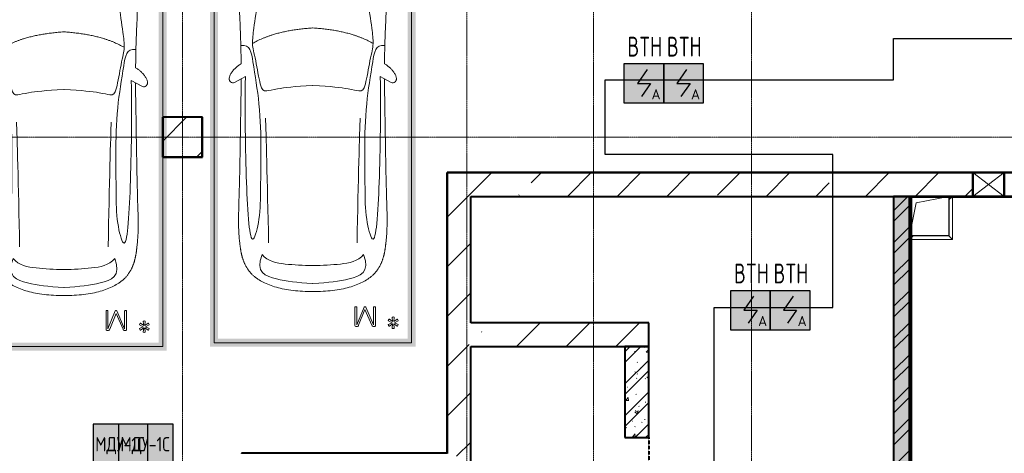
# Model space of a CAD drawing. Header units: millimetres. Extents: x -135639 to 224623, y -383017 to -59102.
# Tile 108 of 256: x 79335 to 91794, y -339415 to -333932. Entities that reach past the tile are written whole.
import ezdxf
from ezdxf.enums import TextEntityAlignment as Align

# ---------------------------------------------------------------- set-up
doc = ezdxf.new("R2010")
doc.units = ezdxf.units.MM
for name, pattern in [('CONTINOUS', [0]), ('Линия сетки', [25, 20, -2.5, 0, -2.5]), ('Штрих_3_1_5_', [4.5, 3, -1.5]), ('Штриховая_ш3 п1_5', [4.5, 3, -1.5])]:
    doc.linetypes.add(name, pattern=pattern)
for name, color, linetype, lineweight in [('A-000-M_MASS', 7, 'Continuous', 18), ('A-200-M_WALL', 7, 'Continuous', 18), ('A-200-M_WALL_EXT', 7, 'Continuous', 18), ('A-200-M_WALL_INT', 7, 'Continuous', 18), ('A-200-M_WALL_PAT', 7, 'Continuous', 40), ('A-314-M_WINDOW', 7, 'Continuous', 18), ('C-953-M_PARKING', 7, 'Continuous', 18), ('S-280-M_COLUMN', 7, 'Continuous', 18), ('S-280-M_STRUCT_FRAME', 7, 'Continuous', 18), ('Z-030-M_GRID', 7, 'Continuous', 9), ('Z-060-M_DETAIL', 7, 'Continuous', 18), ('Арматура воздуховодов', 7, 'Continuous', 18), ('ОС', 5, 'Continuous', 25), ('ПС', 7, 'Continuous', 40), ('СС-011-ПОЖ-СИГНАЛИЗАЦИЯ', 1, 'Continuous', 30)]:
    doc.layers.add(name, color=color, linetype=linetype, lineweight=lineweight)
doc.layers.add('A-010-M_ROOM_SEPARATION', color=4, linetype='Штриховая_ш3 п1_5', lineweight=40, true_color=0x00ffff)
doc.layers.add('ССПС', color=5, linetype='Continuous')
doc.styles.add('1111', font='isocpeur.ttf')
pattern_1 = [(50, (0, 0), (437.2423, -38.2536), [45.72, -502.92]), (355, (0, 0), (-84.5828, 458.5367), [36.576, -402.336]), (100.451, (36.44, -3.2), (352.662, 420.2802), [38.856, -427.416]), (46.184, (0, 121.9), (650.59, -100.9033), [68.58, -754.38]), (96.636, (54.2, 113.5), (569.766, 593.8263), [58.284, -641.125]), (351.184, (0, 121.9), (569.7716, 593.8214), [54.864, -603.504]), (21, (60.96, 91.44), (363.875, -245.4366), [45.72, -502.92]), (326, (60.96, 91.44), (148.3253, 442.0518), [36.576, -402.336]), (71.451, (91.3, 71), (512.201, 196.6115), [38.856, -427.416]), (37.5, (0, 0), (7.41278, 202.9318), [6.706, -390.754, 6.706, -401.726, -403.86]), (37.5, (0, 0), (7.41278, 202.9318), [-805.891, 6.706, -397.154]), (7.5, (0, 0), (160.36715, 240.43305), [6.706, -226.162, 6.706, -381.61, -153.924]), (7.5, (0, 0), (160.36715, 240.43305), [-621.182, 6.706, -147.218]), (327.5, (-135.94, 0), (325.41783, -13.7491), [6.706, -145.694, 6.706, -468.782, -630.936]), (327.5, (-135.94, 0), (325.41783, -13.7491), [-627.888, 6.706, -624.23]), (317.5, (-196.9, 0), (355.51, 61.0244), [6.706, -191.414, 6.706, -309.067, -448.056]), (317.5, (-196.9, 0), (355.51, 61.0244), [-513.893, 6.706, -441.35])]
pattern_2 = [(45, (0, 0), (-202.0558, 202.0558), []), (45, (134.7, 0), (-202.0558, 202.0558), [])]
pattern_3 = [(45, (0, 0), (-628.618, 628.618), []), (45, (628.6, 0), (-628.618, 628.618), [1111.25, -222.25, 6.706, -215.544])]

# ---------------------------------------------------------------- blocks, each defined once
blk = doc.blocks.new('A_PAR_Parking - M_Зависимые-2663510-B2_-11_400_')
at = {"layer": 'C-953-M_PARKING', "true_color": 0xf7f9fb}
blk.add_hatch(color=7, dxfattribs=at).paths.add_polyline_path([(-1300, 1541), (-1300, -2700), (1300, -2700), (1300, 2650), (1200, 2650), (1200, -2600), (-1200, -2600), (-1200, 2650), (-1300, 2650), (-1300, 2235)])
at = {"layer": 'A-000-M_MASS', "color": 253, "true_color": 0xaaaaaa}
for p, q in [((-853, 717), (-993, 639)), ((-906, 687), (-993, 639)), ((853, 717), (993, 639)), ((993, 639), (906, 687))]:
    blk.add_line(p, q, dxfattribs=at)
for centre, start, end in [((-1010, 678), 223.4184, 293.9305), ((1010, 678), 246.0695, 316.5816)]:
    blk.add_arc(centre, 42.2, start, end, dxfattribs=at)
for points, knots in [([(-908, 876), (-908, 976), (-911, 1161), (-920, 1362), (-926, 1508), (-930, 1645), (-930, 1769), (-922, 1880), (-911, 1957), (-894, 2031), (-871, 2100), (-841, 2165), (-809, 2216), (-779, 2254), (-754, 2281), (-727, 2307), (-698, 2332), (-667, 2355), (-636, 2376), (-604, 2395), (-574, 2412), (-545, 2426), (-519, 2438), (-500, 2445), (-485, 2450), (-474, 2453), (-463, 2456), (-452, 2458), (-440, 2461), (-428, 2463), (-414, 2466), (-402, 2468), (-391, 2470), (-383, 2471), (-376, 2473), (-370, 2474), (-363, 2475), (-356, 2476), (-349, 2477), (-343, 2478), (-337, 2479), (-330, 2480), (-324, 2481), (-317, 2481), (-309, 2482), (-301, 2483), (-293, 2484), (-285, 2485), (-276, 2486), (-263, 2487), (-249, 2488), (-235, 2489), (-223, 2490), (-211, 2491), (-199, 2492), (-186, 2493), (-168, 2494), (-148, 2495), (-127, 2496), (-106, 2497), (-77, 2498), (-40, 2500), (-13, 2501), (1, 2501)], [-1, -1, -1, -1, -0.913265, -0.826531, -0.783163, -0.739796, -0.653061, -0.612245, -0.571429, -0.530612, -0.489796, -0.44898, -0.408163, -0.387755, -0.367347, -0.346939, -0.326531, -0.306122, -0.285714, -0.265306, -0.244898, -0.22449, -0.204082, -0.183673, -0.173469, -0.163265, -0.153061, -0.142857, -0.132653, -0.122449, -0.112245, -0.102041, -0.096939, -0.091837, -0.086735, -0.084184, -0.081633, -0.076531, -0.07398, -0.071429, -0.068878, -0.066327, -0.063776, -0.061224, -0.058673, -0.056122, -0.053571, -0.05102, -0.048469, -0.045918, -0.040816, -0.038265, -0.035714, -0.033163, -0.030612, -0.028061, -0.02551, -0.020408, -0.017857, -0.015306, -0.010204, -0.005102, 0, 0, 0, 0]), ([(1, 2501), (22, 2500), (51, 2499), (88, 2498), (113, 2497), (137, 2496), (160, 2494), (181, 2493), (201, 2492), (219, 2491), (237, 2489), (253, 2488), (268, 2487), (282, 2485), (295, 2484), (307, 2483), (320, 2481), (330, 2480), (338, 2479), (345, 2478), (350, 2477), (356, 2476), (361, 2475), (366, 2474), (371, 2473), (377, 2472), (385, 2471), (393, 2469), (403, 2467), (416, 2465), (434, 2462), (454, 2458), (476, 2453), (498, 2446), (521, 2437), (555, 2422), (605, 2396), (669, 2355), (730, 2307), (773, 2263), (802, 2225), (823, 2195), (841, 2164), (857, 2132), (871, 2099), (887, 2053), (904, 1994), (915, 1931), (922, 1879), (926, 1839), (928, 1798), (930, 1756), (930, 1720), (931, 1690), (931, 1667), (930, 1645), (930, 1621), (929, 1598), (929, 1566), (927, 1526), (925, 1459), (919, 1336), (911, 1145), (908, 970), (908, 876)], [-1, -1, -1, -1, -0.992347, -0.98852, -0.984694, -0.980867, -0.977041, -0.973214, -0.969388, -0.965561, -0.961735, -0.957908, -0.954082, -0.950255, -0.946429, -0.942602, -0.938776, -0.933673, -0.931122, -0.928571, -0.92602, -0.923469, -0.920918, -0.918367, -0.915816, -0.913265, -0.908163, -0.903061, -0.897959, -0.887755, -0.877551, -0.857143, -0.836735, -0.816327, -0.795918, -0.77551, -0.734694, -0.693878, -0.653061, -0.612245, -0.591837, -0.571429, -0.55102, -0.530612, -0.510204, -0.489796, -0.44898, -0.408163, -0.387755, -0.367347, -0.346939, -0.326531, -0.306122, -0.295918, -0.285714, -0.27551, -0.265306, -0.255102, -0.244898, -0.22449, -0.204082, -0.163265, -0.081633, 0, 0, 0, 0]), ([(-480, 2441), (-586, 2392), (-719, 2283), (-847, 2128), (-828, 2057)], [0, 0, 0, 0, 0.53668, 1.024735, 1.024735, 1.024735, 1.024735]), ([(-828, 2057), (-803, 2016), (-728, 2173), (-566, 2339), (-505, 2381)], [0, 0, 0, 0, 0.497572, 1.022643, 1.022643, 1.022643, 1.022643]), ([(-459, 2446), (-508, 2398), (-601, 2147), (-696, 1684), (-744, 1354), (-774, 1106), (-734, 996), (-660, 552), (-618, 522), (-447, 565), (-234, 590), (-2, 602)], [0, 0, 0, 0, 0.884172, 2.058368, 3.212407, 3.977765, 4.871213, 5.547774, 6.288901, 6.772879, 7.454401, 7.454401, 7.454401, 7.454401]), ([(459, 2446), (508, 2398), (601, 2147), (696, 1684), (744, 1354), (774, 1106), (734, 996), (660, 552), (618, 522), (447, 565), (234, 590), (2, 602)], [0, 0, 0, 0, 0.884172, 2.058368, 3.212407, 3.977765, 4.871213, 5.547774, 6.288901, 6.772879, 7.454401, 7.454401, 7.454401, 7.454401]), ([(480, 2441), (586, 2392), (719, 2283), (847, 2128), (828, 2057)], [0, 0, 0, 0, 0.53668, 1.024735, 1.024735, 1.024735, 1.024735]), ([(828, 2057), (803, 2016), (728, 2173), (566, 2339), (505, 2381)], [0, 0, 0, 0, 0.497572, 1.022643, 1.022643, 1.022643, 1.022643]), ([(-908, 1106), (-792, 1130), (-753, 859), (-663, 332), (-655, -196), (-661, -684), (-663, -1068), (-764, -1443), (-817, -1157), (-842, -605), (-857, -17), (-857, 454), (-853, 717)], [0, 0, 0, 0, 1.013953, 2.476159, 4.172855, 5.704608, 7.082231, 8.244161, 9.589947, 11.154659, 12.917121, 14.362976, 14.362976, 14.362976, 14.362976]), ([(908, 1106), (792, 1130), (753, 859), (663, 332), (655, -196), (661, -684), (663, -1068), (764, -1443), (817, -1157), (842, -605), (857, -17), (857, 454), (853, 717)], [0, 0, 0, 0, 1.013953, 2.476159, 4.172855, 5.704608, 7.082231, 8.244161, 9.589947, 11.154659, 12.917121, 14.362976, 14.362976, 14.362976, 14.362976]), ([(-1041, 649), (-1044, 652), (-1049, 657), (-1053, 664), (-1055, 669), (-1057, 675), (-1058, 682), (-1058, 688), (-1058, 702), (-1052, 723), (-1036, 756), (-1011, 790), (-985, 818), (-962, 839), (-944, 853), (-926, 866), (-914, 873), (-908, 876)], [-1, -1, -1, -1, -0.941667, -0.9125, -0.883333, -0.854167, -0.825, -0.795833, -0.766667, -0.65, -0.533333, -0.4, -0.266667, -0.2, -0.133333, -0.066667, 0, 0, 0, 0]), ([(908, 876), (913, 873), (923, 867), (944, 853), (971, 832), (1000, 803), (1026, 771), (1043, 742), (1053, 719), (1057, 703), (1059, 690), (1058, 680), (1056, 673), (1054, 666), (1050, 658), (1045, 652), (1041, 649)], [-1, -1, -1, -1, -0.941667, -0.883333, -0.766667, -0.65, -0.533333, -0.4, -0.333333, -0.266667, -0.2, -0.166667, -0.133333, -0.1, -0.066667, 0, 0, 0, 0]), ([(0, -2004), (-45, -2004), (-132, -2001), (-252, -1991), (-362, -1974), (-462, -1950), (-551, -1921), (-630, -1886), (-686, -1853), (-726, -1824), (-753, -1802), (-774, -1782), (-789, -1766), (-799, -1753), (-809, -1740), (-819, -1727), (-828, -1714), (-836, -1701), (-844, -1688), (-851, -1674), (-858, -1661), (-864, -1647), (-870, -1634), (-876, -1620), (-881, -1606), (-885, -1592), (-890, -1578), (-894, -1565), (-897, -1551), (-901, -1537), (-904, -1524), (-907, -1510), (-909, -1497), (-912, -1483), (-914, -1470), (-916, -1457), (-918, -1444), (-919, -1432), (-921, -1419), (-923, -1403), (-925, -1383), (-928, -1361), (-930, -1339), (-932, -1318), (-934, -1290), (-936, -1257), (-938, -1218), (-939, -1179), (-940, -1139), (-940, -1097), (-939, -1039), (-938, -958), (-934, -846), (-931, -714), (-926, -559), (-923, -376), (-919, -163), (-915, 82), (-911, 315), (-908, 521), (-907, 631), (-906, 687)], [-1, -1, -1, -1, -0.97619, -0.952381, -0.928571, -0.904762, -0.880952, -0.857143, -0.833333, -0.821429, -0.809524, -0.797619, -0.791667, -0.785714, -0.779762, -0.77381, -0.767857, -0.761905, -0.755952, -0.75, -0.744048, -0.738095, -0.732143, -0.72619, -0.720238, -0.714286, -0.708333, -0.702381, -0.696429, -0.690476, -0.684524, -0.678571, -0.672619, -0.666667, -0.660714, -0.654762, -0.64881, -0.642857, -0.636905, -0.630952, -0.619048, -0.607143, -0.595238, -0.583333, -0.571429, -0.547619, -0.52381, -0.5, -0.47619, -0.452381, -0.428571, -0.380952, -0.333333, -0.285714, -0.238095, -0.190476, -0.142857, -0.095238, -0.047619, -0.02381, 0, 0, 0, 0]), ([(906, 687), (907, 631), (908, 521), (911, 367), (913, 222), (916, 41), (919, -163), (923, -376), (926, -559), (930, -688), (932, -780), (934, -844), (936, -902), (938, -956), (939, -1007), (940, -1053), (940, -1097), (940, -1139), (939, -1179), (938, -1218), (936, -1257), (934, -1290), (932, -1318), (930, -1339), (928, -1361), (925, -1383), (923, -1403), (921, -1419), (919, -1432), (918, -1444), (916, -1457), (914, -1470), (912, -1483), (909, -1497), (907, -1510), (904, -1524), (901, -1537), (897, -1551), (894, -1565), (890, -1578), (885, -1592), (881, -1606), (876, -1620), (870, -1634), (864, -1647), (858, -1661), (851, -1674), (844, -1688), (836, -1701), (828, -1714), (819, -1727), (809, -1740), (799, -1753), (789, -1766), (774, -1782), (753, -1802), (726, -1824), (686, -1853), (607, -1900), (495, -1942), (362, -1974), (252, -1991), (132, -2001), (45, -2004), (0, -2004)], [-1, -1, -1, -1, -0.97619, -0.952381, -0.928571, -0.904762, -0.857143, -0.809524, -0.761905, -0.714286, -0.690476, -0.666667, -0.642857, -0.619048, -0.595238, -0.571429, -0.547619, -0.52381, -0.5, -0.47619, -0.452381, -0.428571, -0.416667, -0.404762, -0.392857, -0.380952, -0.369048, -0.363095, -0.357143, -0.35119, -0.345238, -0.339286, -0.333333, -0.327381, -0.321429, -0.315476, -0.309524, -0.303571, -0.297619, -0.291667, -0.285714, -0.279762, -0.27381, -0.267857, -0.261905, -0.255952, -0.25, -0.244048, -0.238095, -0.232143, -0.22619, -0.220238, -0.214286, -0.208333, -0.202381, -0.190476, -0.178571, -0.166667, -0.142857, -0.095238, -0.071429, -0.047619, -0.02381, 0, 0, 0, 0]), ([(-643, -1535), (-732, -1765), (-468, -1855), (-203, -1891), (-2, -1902)], [0, 0, 0, 0, 0.867049, 1.684227, 1.684227, 1.684227, 1.684227]), ([(-643, -1535), (-570, -1622), (-349, -1664), (-124, -1672), (-2, -1676)], [0, 0, 0, 0, 0.616728, 1.242165, 1.242165, 1.242165, 1.242165]), ([(643, -1535), (732, -1765), (468, -1855), (203, -1891), (2, -1902)], [0, 0, 0, 0, 0.867049, 1.684227, 1.684227, 1.684227, 1.684227]), ([(643, -1535), (570, -1622), (349, -1664), (124, -1672), (2, -1676)], [0, 0, 0, 0, 0.616728, 1.242165, 1.242165, 1.242165, 1.242165])]:
    blk.add_open_spline(points, degree=3, knots=knots, dxfattribs=at)
for points, degree in [([(-376, 2470), (-425, 2412), (-257, 2425), (-2, 2432)], 3), ([(376, 2470), (425, 2412), (257, 2425), (2, 2432)], 3), ([(-2, 1330), (-478, 1299), (-762, 1135)], 2), ([(2, 1330), (478, 1299), (762, 1135)], 2), ([(-599, 190), (-592, 24), (-575, -588), (-560, -1389)], 3), ([(599, 190), (592, 24), (575, -588), (560, -1389)], 3)]:
    blk.add_open_spline(points, degree=degree, dxfattribs=at)
at = {"layer": 'C-953-M_PARKING', "color": 253, "true_color": 0xaaaaaa}
for p, q in [((-1250, -2650), (-1250, 2650)), ((1250, 2650), (1250, -2650)), ((535, -2196), (533, -2198)), ((533, -2198), (535, -2196)), ((533, -2198), (533, -2200)), ((533, -2200), (533, -2434)), ((539, -2195), (535, -2196)), ((535, -2196), (539, -2195)), ((544, -2195), (539, -2195)), ((550, -2195), (544, -2195)), ((554, -2196), (550, -2195)), ((550, -2195), (554, -2196)), ((556, -2198), (554, -2196)), ((554, -2196), (556, -2198)), ((557, -2200), (556, -2198)), ((649, -2199), (557, -2425)), ((557, -2425), (557, -2200)), ((580, -2430), (660, -2232)), ((651, -2196), (649, -2197)), ((649, -2197), (651, -2196)), ((649, -2197), (649, -2199)), ((649, -2199), (649, -2197)), ((655, -2195), (651, -2196)), ((651, -2196), (655, -2195)), ((659, -2195), (655, -2195)), ((655, -2195), (659, -2195)), ((664, -2195), (659, -2195)), ((659, -2195), (664, -2195)), ((660, -2232), (748, -2429)), ((667, -2196), (664, -2195)), ((664, -2195), (667, -2196)), ((669, -2197), (667, -2196)), ((667, -2196), (669, -2197)), ((670, -2199), (669, -2197)), ((669, -2197), (670, -2199)), ((769, -2425), (670, -2199)), ((770, -2198), (769, -2200)), ((769, -2200), (769, -2425)), ((772, -2196), (770, -2198)), ((770, -2198), (772, -2196)), ((775, -2195), (772, -2196)), ((772, -2196), (775, -2195)), ((781, -2195), (775, -2195)), ((787, -2195), (781, -2195)), ((791, -2196), (787, -2195)), ((787, -2195), (791, -2196)), ((793, -2198), (791, -2196)), ((791, -2196), (793, -2198)), ((793, -2200), (793, -2198)), ((793, -2198), (793, -2200)), ((793, -2434), (793, -2200)), ((959, -2361), (955, -2371)), ((965, -2353), (959, -2361)), ((969, -2353), (965, -2353)), ((1010, -2384), (969, -2353)), ((1008, -2327), (1005, -2330)), ((1005, -2330), (1010, -2384)), ((1018, -2325), (1008, -2327)), ((1028, -2327), (1018, -2325)), ((1025, -2384), (1030, -2330)), ((1066, -2353), (1025, -2384)), ((1030, -2330), (1028, -2327)), ((1070, -2353), (1066, -2353)), ((1076, -2361), (1070, -2353)), ((1080, -2371), (1076, -2361)), ((533, -2434), (536, -2443)), ((536, -2443), (544, -2446)), ((544, -2446), (556, -2446)), ((556, -2446), (565, -2445)), ((565, -2445), (572, -2442)), ((572, -2442), (576, -2437)), ((576, -2437), (580, -2430)), ((748, -2429), (752, -2437)), ((752, -2437), (757, -2442)), ((757, -2442), (762, -2445)), ((762, -2445), (768, -2446)), ((768, -2446), (782, -2446)), ((782, -2446), (786, -2445)), ((786, -2445), (782, -2446)), ((786, -2445), (789, -2443)), ((789, -2443), (786, -2445)), ((789, -2443), (792, -2440)), ((792, -2440), (789, -2443)), ((792, -2440), (793, -2434)), ((955, -2371), (957, -2375)), ((957, -2420), (955, -2424)), ((955, -2424), (959, -2434)), ((957, -2375), (1002, -2398)), ((1002, -2398), (957, -2420)), ((959, -2434), (965, -2442)), ((965, -2442), (969, -2442)), ((969, -2442), (1010, -2412)), ((1010, -2412), (1005, -2465)), ((1005, -2465), (1008, -2469)), ((1008, -2469), (1018, -2470)), ((1018, -2470), (1028, -2469)), ((1030, -2465), (1025, -2412)), ((1025, -2412), (1066, -2442)), ((1028, -2469), (1030, -2465)), ((1033, -2398), (1078, -2375)), ((1078, -2420), (1033, -2398)), ((1066, -2442), (1070, -2442)), ((1070, -2442), (1076, -2434)), ((1076, -2434), (1080, -2424)), ((1078, -2375), (1080, -2371)), ((1080, -2424), (1078, -2420)), ((1250, -2650), (-1250, -2650))]:
    blk.add_line(p, q, dxfattribs=at)
blk = doc.blocks.new('105_Приямок_C крышкой - 500х500-3683727-B2_-11_400_')
at = {"layer": 'A-314-M_WINDOW', "color": 253, "true_color": 0xaaaaaa}
for p, q in [((272, 267), (272, -273)), ((272, -273), (-248, -273))]:
    blk.add_line(p, q, dxfattribs=at)
at = {"layer": 'S-280-M_STRUCT_FRAME', "color": 253, "true_color": 0xaaaaaa}
for p, q in [((227, 227), (267, 267)), ((-227, -227), (-248, -248)), ((227, -227), (272, -273))]:
    blk.add_line(p, q, dxfattribs=at)
blk = doc.blocks.new('135_SLK_GD_AR_rvt-1-B2_-11_400_')
at = {"layer": 'A-200-M_WALL_PAT', "lineweight": 9, "true_color": 0xaaaaaa}
h = blk.add_hatch(dxfattribs=at)
h.set_pattern_fill('FP_1', color=253, style=0, pattern_type=2)
h.set_pattern_definition(pattern_1)
h.paths.add_polyline_path([(98950, 15900), (99150, 15900), (99150, 25550), (98950, 25550), (98950, 16243)])
h = blk.add_hatch(dxfattribs=at)
h.set_pattern_fill('FP_2', color=253, style=0, pattern_type=2)
h.set_pattern_definition(pattern_2)
h.paths.add_polyline_path([(98950, 15900), (99150, 15900), (99150, 25550), (98950, 25550), (98950, 16243)])
h = blk.add_hatch(dxfattribs=at)
h.set_pattern_fill('FP_4', color=253, style=0, pattern_type=2)
h.set_pattern_definition([(0, (0, 0), (812.8, 203.2), [67.056, -542.544, 67.056, -542.544, -3251.2]), (0, (0, 0), (812.8, 203.2), [-1219.2, 67.056, -1152.144, 67.056, -542.544, -1422.4]), (0, (0, 0), (812.8, 203.2), [-3048, 67.056, -339.344, 67.056, -948.944]), (120, (304.8, 101.6), (-582.37636, 602.30545), [67.056, -542.544, 67.056, -542.544, -3251.2]), (120, (304.8, 101.6), (-582.37636, 602.30545), [-1219.2, 67.056, -1152.144, 67.056, -542.544, -1422.4]), (120, (304.8, 101.6), (-582.37636, 602.30545), [-3048, 67.056, -339.344, 67.056, -948.944]), (240, (406.4, 508), (-230.42364, -805.50545), [67.056, -542.544, 67.056, -542.544, -3251.2]), (240, (406.4, 508), (-230.42364, -805.50545), [-1219.2, 67.056, -1152.144, 67.056, -542.544, -1422.4]), (240, (406.4, 508), (-230.42364, -805.50545), [-3048, 67.056, -339.344, 67.056, -948.944])])
h.paths.add_polyline_path([(99165, 15900), (99170, 15900), (99170, 25550), (99150, 25550), (99150, 15900)])
h = blk.add_hatch(dxfattribs=at)
h.set_pattern_fill('FP_1', color=253, style=0, pattern_type=2)
h.set_pattern_definition(pattern_1)
h.paths.add_polyline_path([(95850, 22500), (95850, 23650), (95550, 23650), (95550, 22500)])
h = blk.add_hatch(dxfattribs=at)
h.set_pattern_fill('FP_2', color=253, style=0, pattern_type=2)
h.set_pattern_definition(pattern_2)
h.paths.add_polyline_path([(95850, 22500), (95850, 23650), (95550, 23650), (95550, 22500)])
at = {"layer": 'A-010-M_ROOM_SEPARATION', "color": 131, "linetype": 'Штрих_3_1_5_', "true_color": 0xaaffff}
blk.add_line((95850, 22500), (95850, 21100), dxfattribs=at)
at = {"layer": 'A-200-M_WALL', "color": 253, "lineweight": 40, "true_color": 0xaaaaaa}
for p, q in [((99150, 25550), (99150, 25545)), ((99150, 15900), (99150, 25545)), ((99150, 25545), (99150, 15900)), ((99170, 25545), (99170, 25550)), ((99170, 15900), (99170, 25545))]:
    blk.add_line(p, q, dxfattribs=at)
at = {"layer": 'A-200-M_WALL_INT', "color": 253, "lineweight": 40, "true_color": 0xaaaaaa}
for p, q in [((90202, 26552), (89698, 26552)), ((89698, 26552), (89698, 26550)), ((89698, 26550), (89698, 26050)), ((90202, 26550), (90202, 26552)), ((90202, 26048), (90202, 26550)), ((89698, 26050), (89698, 26048)), ((89698, 26048), (90200, 26048)), ((90200, 26048), (90202, 26048)), ((100598, 25852), (93298, 25852)), ((93298, 25852), (93298, 25850)), ((93298, 25850), (93298, 22302)), ((93300, 25850), (99950, 25850)), ((93300, 22300), (93300, 25850)), ((100350, 25850), (100598, 25850)), ((98950, 25550), (98950, 15900)), ((99150, 25550), (98950, 25550)), ((99150, 25545), (99150, 25550)), ((99170, 25550), (99150, 25550)), ((99950, 25550), (99170, 25550)), ((99175, 25545), (100750, 25545)), ((99175, 15905), (99175, 25545)), ((100750, 25550), (100350, 25550)), ((95550, 23650), (95550, 22500)), ((95850, 23650), (95550, 23650)), ((95850, 22500), (95850, 23650)), ((95550, 22500), (95850, 22500)), ((93298, 22302), (90698, 22302)), ((90698, 22302), (90698, 22300))]:
    blk.add_line(p, q, dxfattribs=at)
at = {"layer": 'A-314-M_WINDOW', "color": 253, "lineweight": 18, "true_color": 0xaaaaaa}
blk.add_blockref('105_Приямок_C крышкой - 500х500-3683727-B2_-11_400_', (99423, 25278), dxfattribs=at)
at = {"layer": 'C-953-M_PARKING', "color": 253, "lineweight": 18, "true_color": 0xaaaaaa}
for p in [(88450, 26300), (91600, 26350)]:
    blk.add_blockref('A_PAR_Parking - M_Зависимые-2663510-B2_-11_400_', p, dxfattribs=at)
blk = doc.blocks.new('Бетон-Прямоугольная-Колонна - CLM_Подземные этажи_В50-500х500-1217469-B2_-11_400_')
at = {"layer": 'S-280-M_COLUMN', "lineweight": 9, "true_color": 0xaaaaaa}
h = blk.add_hatch(dxfattribs=at)
h.set_pattern_fill('FP_230', color=253, style=0, pattern_type=2)
h.set_pattern_definition([(45, (-89950, -26300), (-628.618, 628.618), []), (45, (-89321.4, -26300), (-628.618, 628.618), [1111.25, -222.25, 6.706, -215.544])])
h.paths.add_polyline_path([(250, -250), (250, 250), (-250, 250), (-250, -250)])
at = {"layer": 'S-280-M_COLUMN', "color": 253, "lineweight": 40, "true_color": 0xaaaaaa}
for p, q in [((250, 250), (-250, 250)), ((-250, 250), (-250, -250)), ((250, -250), (250, 250)), ((-250, -250), (250, -250))]:
    blk.add_line(p, q, dxfattribs=at)
blk = doc.blocks.new('ADSK_ОбобщеннаяМодель_ОтверстиеПрямоугольное_вПерекрытии - ADSK_ОтверстиеПрямоугольное_вПерекрытии-744656-B2_-11_400_')
at = {"layer": 'A-000-M_MASS', "color": 253, "true_color": 0xaaaaaa}
for p, q in [((-225, -125), (-167, 167)), ((-167, 167), (225, 245))]:
    blk.add_line(p, q, dxfattribs=at)
at = {"layer": 'A-000-M_MASS', "color": 253, "lineweight": 30, "true_color": 0xaaaaaa}
for p, q in [((250, 245), (250, -250)), ((250, -250), (-225, -250))]:
    blk.add_line(p, q, dxfattribs=at)
blk = doc.blocks.new('231_Отверстие прямоуг _Окно_Стена_ - Отверстие-1798348-B2_-11_400_')
at = {"layer": 'A-314-M_WINDOW', "color": 253, "lineweight": 50, "true_color": 0xaaaaaa}
for p, q in [((-75, -150), (-75, 150)), ((-75, 150), (325, 150)), ((325, 150), (325, -150)), ((325, -150), (-75, -150))]:
    blk.add_line(p, q, dxfattribs=at)
at = {"layer": 'Z-060-M_DETAIL', "color": 253, "true_color": 0xaaaaaa}
for p, q in [((-75, 150), (-75, -150)), ((325, 150), (-75, 150)), ((325, 150), (-75, -150)), ((-75, 150), (325, -150)), ((325, 150), (325, -150)), ((-75, -150), (325, -150))]:
    blk.add_line(p, q, dxfattribs=at)
blk = doc.blocks.new('135_SLK_K4_KR_rvt-1-B2_-11_400_')
at = {"layer": 'A-200-M_WALL_PAT', "lineweight": 9, "true_color": 0xaaaaaa}
h = blk.add_hatch(dxfattribs=at)
h.set_pattern_fill('FP_5', color=253, style=0, pattern_type=2)
h.set_pattern_definition(pattern_3)
h.paths.add_polyline_path([(93600, 15900), (93600, 25850), (93300, 25850), (93300, 15900)])
h = blk.add_hatch(dxfattribs=at)
h.set_pattern_fill('FP_5', color=253, style=0, pattern_type=2)
h.set_pattern_definition(pattern_3)
h.paths.add_polyline_path([(104200, 25550), (104200, 25850), (103300, 25850), (103300, 25550)])
h.paths.add_polyline_path([(100600, 25550), (100900, 25550), (100900, 25850), (100350, 25850), (100350, 25550)])
h.paths.add_polyline_path([(99950, 25550), (99950, 25850), (93600, 25850), (93600, 25550), (99165, 25550)])
h = blk.add_hatch(dxfattribs=at)
h.set_pattern_fill('FP_5', color=253, style=0, pattern_type=2)
h.set_pattern_definition(pattern_3)
h.paths.add_polyline_path([(95850, 23650), (95850, 23950), (93600, 23950), (93600, 23650), (93619, 23650)])
at = {"layer": 'A-200-M_WALL_EXT', "color": 253, "lineweight": 40, "true_color": 0xaaaaaa}
for p, q in [((93600, 25850), (93300, 25850)), ((93300, 25850), (93300, 22300)), ((99950, 25850), (93600, 25850)), ((100600, 25850), (100350, 25850)), ((93600, 25550), (99950, 25550)), ((93600, 23950), (93600, 25550)), ((100350, 25550), (100900, 25550)), ((95850, 23950), (93600, 23950)), ((95850, 23650), (95850, 23950)), ((93600, 22000), (93600, 23650)), ((93600, 23650), (95850, 23650))]:
    blk.add_line(p, q, dxfattribs=at)
at = {"layer": 'A-000-M_MASS', "color": 253, "lineweight": 18, "true_color": 0xaaaaaa}
blk.add_blockref('ADSK_ОбобщеннаяМодель_ОтверстиеПрямоугольное_вПерекрытии - ADSK_ОтверстиеПрямоугольное_вПерекрытии-744656-B2_-11_400_', (99400, 25300), dxfattribs=at)
at = {"layer": 'A-314-M_WINDOW', "color": 253, "lineweight": 18, "true_color": 0xaaaaaa}
blk.add_blockref('231_Отверстие прямоуг _Окно_Стена_ - Отверстие-1798348-B2_-11_400_', (100025, 25700), dxfattribs=at)
at = {"layer": 'S-280-M_COLUMN', "color": 253, "lineweight": 18, "true_color": 0xaaaaaa}
blk.add_blockref('Бетон-Прямоугольная-Колонна - CLM_Подземные этажи_В50-500х500-1217469-B2_-11_400_', (89950, 26300), dxfattribs=at)
blk = doc.blocks.new('-2 этаж')
at = {"layer": 'Z-030-M_GRID', "color": 253, "linetype": 'Линия сетки', "true_color": 0xaaaaaa}
for p, q in [((349042.3, -369622.9), (349042.3, -216207.4)), ((352642.3, -369622.7), (352642.3, -216207.4)), ((354242.3, -369626.6), (354242.3, -216207.4)), ((356242.3, -369622.5), (356242.3, -216207.4)), ((415042.1, -323627.3), (255412.3, -323627.3))]:
    blk.add_line(p, q, dxfattribs=at)
at = {"lineweight": 5}
for name in ['135_SLK_GD_AR_rvt-1-B2_-11_400_', '135_SLK_K4_KR_rvt-1-B2_-11_400_']:
    blk.add_blockref(name, (259092.3, -349927.3), dxfattribs=at)
blk = doc.blocks.new('*U4706')
at = {"lineweight": 35, "true_color": 0xffffff}
h = blk.add_hatch(color=7, dxfattribs=at)
h.dxf.hatch_style = 1
h.paths.add_polyline_path([(0, 500), (0, 0), (500, 0), (500, 500)])
at = {"color": 1, "linetype": 'ByBlock', "lineweight": -2}
for p, q in [((289, 426), (167, 250)), ((167, 250), (333, 250)), ((333, 250), (219, 86))]:
    blk.add_line(p, q, dxfattribs=at)
at = {"color": 1, "linetype": 'ByBlock', "lineweight": -2, "ltscale": 0.1}
blk.add_lwpolyline([(0, 500), (500, 500), (500, 0), (0, 0)], close=True, dxfattribs=at)
at = {"color": 1, "linetype": 'ByBlock', "lineweight": -2, "ltscale": 1000, "style": '1111'}
blk.add_text('A', height=128, dxfattribs=at).set_placement((403, 49), align=Align.CENTER)
at = {"color": 0, "linetype": 'ByBlock', "lineweight": -2, "style": '1111'}
blk.add_attdef('INDEX', (-63, -235), '', height=125, dxfattribs=at)
at = {"color": 0, "linetype": 'ByBlock', "lineweight": -2, "style": '1111', "flags": 1}
for tag, p in [('NAME_DEVICE', (-64, -421)), ('NUM_POM', (-82, -847))]:
    blk.add_attdef(tag, p, '', height=125, dxfattribs=at)
at = {"color": 0, "linetype": 'ByBlock', "lineweight": -2, "style": '1111', "width": 0.7}
blk.add_attdef('NUM_DEVICE', (-64, -630), '', height=125, dxfattribs=at)
blk = doc.blocks.new('ger')
at = {"lineweight": 40, "ltscale": 2, "true_color": 0xffffff}
h = blk.add_hatch(color=7, dxfattribs=at)
h.dxf.hatch_style = 1
h.paths.add_polyline_path([(491036, -67336), (491036, -66843), (490345, -66843), (490345, -67336)])
at = {"layer": 'ОС', "color": 1, "lineweight": 30}
blk.add_lwpolyline([(491036, -66843), (490345, -66843), (490345, -67336), (491036, -67336)], close=True, dxfattribs=at)
at = {"layer": 'ССПС', "color": 1, "lineweight": -2, "ltscale": 1000, "style": '1111', "width": 0.8}
blk.add_text('МДУ-1С', height=180, dxfattribs=at).set_placement((490371, -67186))

msp = doc.modelspace()

# ---------------------------------------------------------------- linework, layer by layer
at = {"layer": 'СС-011-ПОЖ-СИГНАЛИЗАЦИЯ', "lineweight": 30}
msp.add_lwpolyline([(92680, -358161), (91505, -358161), (87848, -358161), (87848, -353969), (89107, -353969), (89107, -348498), (89107, -344554), (89107, -343873), (88121, -343873), (88121, -337570), (89625, -337570), (89625, -335636), (86745, -335636), (86745, -334692), (90393, -334692), (90393, -334169), (94311, -334169)], dxfattribs=at)

# ---------------------------------------------------------------- block references
at = {"color": 0}
msp.add_blockref('-2 этаж', (-267648, -11789), dxfattribs=at)
at = {"layer": 'Арматура воздуховодов', "lineweight": 30}
for p in [(-410080, -272204), (-409761, -272204)]:
    msp.add_blockref('ger', p, dxfattribs=at)
at = {"layer": 'ПС', "color": 7, "linetype": 'CONTINOUS', "lineweight": 30, "ltscale": 100}
ref = msp.add_blockref('*U4706', (86984, -334988), dxfattribs=dict(at, xscale=1.000736, yscale=1.000736, zscale=1.000736))
ref.add_attrib('NUM_DEVICE', 'BTH', dxfattribs={"layer": '0', "color": 0, "linetype": 'ByBlock', "lineweight": -2, "ltscale": 100, "height": 250.2, "style": '1111', "width": 0.7}).set_placement((87245, -334398), align=Align.CENTER)
ref = msp.add_blockref('*U4706', (87484, -334988), dxfattribs=dict(at, xscale=1.000736, yscale=1.000736, zscale=1.000736))
ref.add_attrib('NUM_DEVICE', 'BTH', dxfattribs={"layer": '0', "color": 0, "linetype": 'ByBlock', "lineweight": -2, "ltscale": 100, "height": 250.2, "style": '1111', "width": 0.7}).set_placement((87745, -334398), align=Align.CENTER)
ref = msp.add_blockref('*U4706', (88333, -337856), dxfattribs=dict(at, xscale=1.000736, yscale=1.000736, zscale=1.000736))
ref.add_attrib('NUM_DEVICE', 'BTH', dxfattribs={"layer": '0', "color": 0, "linetype": 'ByBlock', "lineweight": -2, "ltscale": 100, "height": 250.2, "style": '1111', "width": 0.7}).set_placement((88594, -337266), align=Align.CENTER)
ref = msp.add_blockref('*U4706', (88833, -337856), dxfattribs=dict(at, xscale=1.000736, yscale=1.000736, zscale=1.000736))
ref.add_attrib('NUM_DEVICE', 'BTH', dxfattribs={"layer": '0', "color": 0, "linetype": 'ByBlock', "lineweight": -2, "ltscale": 100, "height": 250.2, "style": '1111', "width": 0.7}).set_placement((89094, -337266), align=Align.CENTER)

doc.saveas('drawing.dxf')
